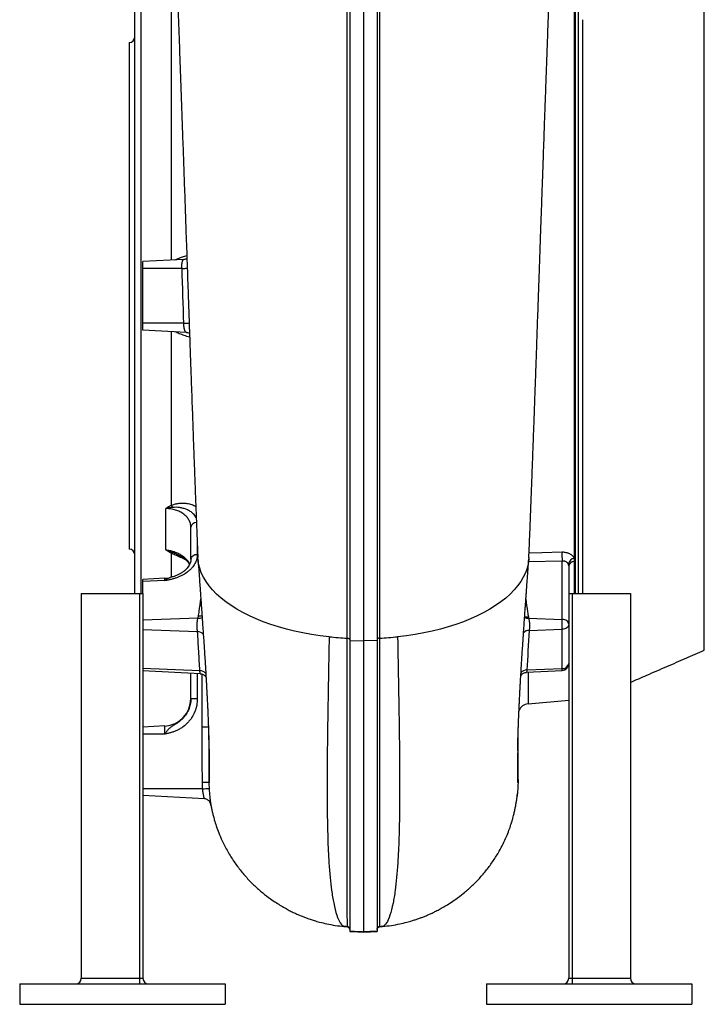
# Model space of a CAD drawing. Header units: millimetres. Extents: x 7 to 1926, y 9 to 1151.
# Tile 1 of 9: x 7 to 507, y 9 to 728. Entities that reach past the tile are written whole.
import ezdxf

# ---------------------------------------------------------------- set-up
doc = ezdxf.new("R2010")
doc.units = ezdxf.units.MM

msp = doc.modelspace()

# ---------------------------------------------------------------- linework, layer by layer
at = {"color": 7, "linetype": 'Continuous', "lineweight": 25}
for p, q in [((412.31, 821.07), (412.31, 334.51)), ((415.31, 308.66), (415.31, 823.57)), ((91.31, 308.66), (91.31, 761.49)), ((87.31, 711.07), (87.31, 341.07)), ((127.25, 552.64), (97.31, 551.07)), ((97.31, 546.07), (97.31, 551.07)), ((125.87, 546.07), (97.31, 546.07)), ((97.31, 506.07), (97.31, 546.07)), ((97.31, 501.07), (97.31, 506.07)), ((127.12, 506.07), (97.31, 506.07)), ((129.12, 499.41), (97.31, 501.07)), ((114.06, 340.54), (114.06, 370.71)), ((132.31, 333.61), (132.31, 357.15)), ((403.57, 289.76), (403.57, 332.34)), ((412.31, 334.51), (412.31, 332.04)), ((412.31, 332.04), (412.31, 308.66)), ((408.31, 328.82), (408.31, 308.66)), ((113.36, 319.78), (97.31, 318.94)), ((97.31, 317.48), (97.31, 318.94)), ((113.36, 318.07), (97.31, 317.48)), ((97.31, 308.66), (97.31, 317.48)), ((117.12, 320.32), (117.27, 320.36)), ((52.31, 308.66), (94.91, 308.66)), ((52.31, 308.66), (52.31, 27.66)), ((94.91, 308.66), (94.91, 27.66)), ((94.91, 308.66), (97.31, 308.66)), ((97.31, 308.66), (97.31, 27.66)), ((408.31, 308.66), (410.71, 308.66)), ((408.31, 308.66), (408.31, 27.66)), ((410.71, 308.66), (453.31, 308.66)), ((410.71, 308.66), (410.71, 27.66)), ((453.31, 308.66), (453.31, 27.66)), ((137.54, 290.68), (97.31, 289.19)), ((378.98, 290.67), (403.57, 289.76)), ((403.57, 282.55), (403.57, 289.76)), ((137.18, 280.64), (97.31, 282.12)), ((379.44, 281.71), (403.57, 282.55)), ((403.57, 253.86), (403.57, 282.55)), ((246.51, 276.1), (246.51, 276.1)), ((248.31, 274.47), (258.31, 274.19)), ((248.31, 274.47), (248.31, 274.46)), ((248.31, 274.46), (258.31, 274.18)), ((268.31, 274.47), (258.31, 274.19)), ((268.31, 274.46), (258.31, 274.18)), ((258.31, 274.19), (258.31, 274.18)), ((268.31, 274.47), (268.31, 274.46)), ((138.85, 252.3), (97.31, 253.84)), ((97.31, 252.37), (139.25, 250.18)), ((377.34, 251.14), (403.57, 252.52)), ((377.73, 252.85), (403.57, 253.86)), ((132.31, 231.8), (132.31, 250.54)), ((137.05, 231.8), (132.31, 231.8)), ((378.62, 228.13), (408.31, 230.72)), ((113.36, 211.92), (97.31, 211.07)), ((113.36, 206.07), (113.36, 211.92)), ((145.31, 210.99), (140.57, 210.99)), ((113.36, 206.07), (97.31, 206.07)), ((371.31, 172.73), (371.31, 205.56)), ((140.9, 166.07), (97.31, 166.07)), ((142.2, 158.72), (97.31, 161.07)), ((146.87, 154.58), (146.88, 154.58)), ((146.95, 154.15), (146.88, 154.58)), ((244.33, 65.53), (244.33, 65.18)), ((246.63, 65.18), (244.33, 65.18)), ((272.3, 65.18), (269.57, 65.18)), ((272.3, 65.18), (272.3, 65.53)), ((7.31, 23.66), (7.31, 8.66)), ((7.31, 23.66), (157.31, 23.66)), ((52.31, 27.66), (94.91, 27.66)), ((94.91, 27.66), (94.91, 23.66)), ((94.91, 27.66), (97.31, 27.66)), ((157.31, 23.66), (157.31, 8.66)), ((348.31, 23.66), (348.31, 8.66)), ((348.31, 23.66), (498.31, 23.66)), ((408.31, 27.66), (410.71, 27.66)), ((410.71, 27.66), (453.31, 27.66)), ((410.71, 27.66), (410.71, 23.66)), ((498.31, 23.66), (498.31, 8.66)), ((7.31, 8.66), (157.31, 8.66)), ((348.31, 8.66), (498.31, 8.66))]:
    msp.add_line(p, q, dxfattribs=at)
at = {"color": 8, "linetype": 'Continuous', "lineweight": 25}
for p, q in [((413.31, 308.66), (413.31, 820.57)), ((95.88, 766.47), (95.88, 308.66)), ((117.93, 766.48), (117.93, 552.15)), ((117.93, 499.99), (117.93, 373.05)), ((117.93, 338.17), (117.93, 320.43)), ((137.05, 344), (137.05, 337.14)), ((403.57, 332.34), (378.99, 331.81)), ((113.36, 318.07), (113.36, 319.78)), ((403.57, 252.52), (403.57, 253.86)), ((137.05, 250.29), (137.05, 231.8)), ((140.57, 210.99), (140.57, 249.89)), ((378.62, 251.21), (378.62, 228.13))]:
    msp.add_line(p, q, dxfattribs=at)
at = {"color": 8, "linetype": 'Continuous', "lineweight": 25, "flags": 128}
for points in [[(125.87, 546.07), (126.88, 546.11), (127.83, 546.15), (128.69, 546.18), (129.43, 546.21), (129.75, 546.22)], [(127.12, 506.07), (128.13, 506.1), (129.08, 506.13), (129.94, 506.15), (130.67, 506.17), (131.16, 506.18)], [(379.35, 338.49), (388.57, 338.69), (403.4, 339.02)], [(145.32, 205.46), (145.33, 197.89), (145.39, 184.79), (145.5, 170.68), (145.5, 170.68), (145.5, 170.68)]]:
    msp.add_lwpolyline(points, dxfattribs=at)
at = {"color": 7, "linetype": 'Continuous', "lineweight": 25, "flags": 128}
for points in [[(137.05, 337.14), (136.11, 337.04), (135.22, 336.82), (134.4, 336.49), (133.69, 336.05), (133.1, 335.52), (132.67, 334.92), (132.4, 334.28), (132.31, 333.61)], [(233.31, 277.11), (226.84, 277.89), (220.46, 278.85), (214.2, 279.97), (208.07, 281.27), (202.09, 282.74), (196.28, 284.37), (190.67, 286.15), (185.25, 288.09), (180.06, 290.17), (175.11, 292.4), (170.4, 294.75), (165.97, 297.24), (161.81, 299.84), (157.95, 302.55), (154.39, 305.36), (151.14, 308.27), (148.22, 311.26), (145.64, 314.33), (143.39, 317.46), (141.5, 320.65), (139.95, 323.89), (138.77, 327.16), (137.95, 330.47), (137.49, 333.79), (137.42, 335.02)], [(379.21, 335.02), (379.13, 333.79), (378.68, 330.47), (377.86, 327.16), (376.67, 323.89), (375.13, 320.65), (373.24, 317.46), (370.99, 314.33), (368.4, 311.26), (365.48, 308.27), (362.24, 305.36), (358.68, 302.55), (354.82, 299.84), (350.66, 297.24), (346.22, 294.75), (341.52, 292.4), (336.57, 290.17), (331.37, 288.09), (325.96, 286.15), (320.34, 284.37), (314.53, 282.74), (308.56, 281.27), (302.43, 279.97), (296.16, 278.85), (289.79, 277.89), (283.31, 277.11)], [(408.31, 286.23), (408.22, 286.9), (407.96, 287.54), (407.52, 288.14), (406.94, 288.67), (406.23, 289.11), (405.41, 289.44), (404.51, 289.66), (403.57, 289.76)], [(408.31, 285.88), (408.22, 285.25), (407.96, 284.65), (407.52, 284.08), (406.94, 283.59), (406.23, 283.17), (405.41, 282.85), (404.51, 282.64), (403.57, 282.55)], [(371.31, 172.73), (371.13, 166.52), (370.62, 160.64)]]:
    msp.add_lwpolyline(points, dxfattribs=at)
at = {"color": 7, "linetype": 'Continuous', "lineweight": 25}
for centre, radius, start, end in [((87.31, 715.07), 4, 270, 0), ((110.97, 366.29), 9.7, 32.78893, 44.1428), ((87.31, 337.07), 4, 360, 90), ((119.89, 335.61), 3.23, 103.69404, 127.36007), ((447.94, 336.83), 44.59, 177.19514, 185.79041), ((413.61, 328.97), 5.69, 103.14047, 168.48425), ((412.25, 328.03), 4.02, 89.11101, 168.59581), ((112.31, 339.76), 20, 273, 284.06791), ((258, 511.21), 235.39, 263.97983, 267.20148), ((258.63, 511.21), 235.39, 272.79852, 276.02017), ((403.94, 258.27), 4.43, 265.29623, 350.99458), ((403.31, 257.51), 5, 273, 0), ((112.31, 231.89), 20, 273, 0), ((379.31, 220.16), 8, 95, 156.54485), ((119.55, 594.61), 429.07, 272.85278, 273.48555), ((141.94, 153.73), 5, 54.69644, 86.99999), ((48.31, 27.66), 4, 270, 0), ((101.31, 27.66), 4, 180, 270), ((404.31, 27.66), 4, 270, 0), ((457.31, 27.66), 4, 180, 270)]:
    msp.add_arc(centre, radius, start, end, dxfattribs=at)
at = {"color": 8, "linetype": 'Continuous', "lineweight": 25}
for centre, radius, start, end in [((136.46, 356.41), 4.21, 91.22143, 169.90147), ((138.01, 296.35), 5.69, 265.30396, 296.94877), ((378.5, 296.36), 5.71, 244.44793, 274.85109), ((137.5, 275.61), 5.05, 38.48696, 93.67063), ((379.08, 276.51), 5.22, 86.05859, 137.40844), ((139.12, 247.28), 5.03, 35.11011, 93.15141), ((377.51, 247.85), 5, 87.50127, 145.2511), ((141.94, 153.73), 5, 9.58511, 54.69641)]:
    msp.add_arc(centre, radius, start, end, dxfattribs=at)
at = {"color": 7, "linetype": 'Continuous', "lineweight": 25}
for points, knots in [([(115.93, 873.09), (116.03, 872.34), (116.24, 870.87), (116.55, 867.93), (116.88, 864.37), (117.23, 860.04), (117.6, 855), (117.96, 849.39), (118.32, 843.5), (118.73, 836.2), (119.19, 827.38), (119.69, 816.93), (120.17, 806.23), (120.65, 795.16), (121.16, 782.72), (121.7, 768.84), (122.28, 753.51), (122.87, 737.75), (123.46, 721.46), (124.07, 704.59), (124.7, 687.12), (125.34, 669.08), (126, 650.49), (126.68, 631.39), (127.37, 611.88), (128.07, 592.08), (128.8, 571.26), (129.56, 549.42), (130.2, 531.25), (130.67, 517.69), (130.97, 509.01), (131.26, 500.86), (131.51, 493.64), (131.74, 487.31), (131.93, 481.82), (132.1, 476.96), (132.25, 472.65), (132.42, 468.07), (132.61, 462.57), (132.86, 455.56), (133.16, 447.27), (133.49, 438.09), (133.84, 428.24), (134.22, 417.95), (134.62, 407.1), (135.04, 395.79), (135.48, 384.12), (135.94, 372.14), (136.41, 359.93), (136.91, 347.42), (137.25, 339.22), (137.42, 335.02)], [0, 0, 0, 0, 0.018232, 0.036242, 0.054018, 0.071637, 0.089177, 0.106525, 0.123397, 0.139816, 0.165182, 0.189472, 0.21287, 0.236141, 0.259379, 0.288354, 0.317195, 0.345838, 0.374736, 0.404014, 0.43363, 0.463578, 0.493858, 0.524484, 0.555391, 0.586371, 0.617452, 0.652434, 0.687667, 0.701604, 0.715316, 0.727962, 0.739479, 0.748961, 0.757499, 0.76509, 0.771733, 0.777684, 0.786609, 0.797619, 0.810716, 0.825898, 0.841269, 0.85792, 0.875539, 0.894122, 0.913671, 0.933815, 0.954904, 0.976956, 1, 1, 1, 1]), ([(379.21, 335.02), (379.39, 339.5), (379.75, 348.24), (380.28, 361.53), (380.78, 374.42), (381.25, 386.89), (381.7, 398.85), (382.14, 410.71), (382.57, 422.36), (382.98, 433.72), (383.36, 444.22), (383.7, 453.85), (384.01, 462.52), (384.29, 470.24), (384.53, 476.99), (384.74, 482.95), (385.09, 493.07), (385.62, 507.97), (386.23, 525.62), (386.79, 541.52), (387.28, 555.61), (387.72, 568.21), (388.1, 578.99), (388.4, 587.49), (388.68, 595.37), (388.93, 602.54), (389.16, 609.02), (389.36, 614.81), (389.56, 620.33), (389.76, 626.08), (389.99, 632.58), (390.25, 639.92), (390.55, 648.51), (390.91, 658.42), (391.31, 669.68), (391.75, 681.91), (392.21, 694.89), (392.68, 708.05), (393.15, 720.83), (393.61, 733.51), (394.06, 745.94), (394.51, 758), (394.93, 769.03), (395.32, 779.04), (395.69, 788.07), (396.05, 796.76), (396.42, 805.49), (396.83, 814.56), (397.19, 822.34), (397.52, 828.84), (397.78, 834.03), (398.04, 838.79), (398.26, 842.61), (398.43, 845.48), (398.55, 847.56), (398.66, 849.37), (398.78, 851.2), (398.92, 853.36), (399.1, 855.94), (399.32, 858.91), (399.55, 861.97), (399.81, 865.05), (400.09, 867.99), (400.38, 870.76), (400.59, 872.28), (400.7, 873.09)], [0, 0, 0, 0, 0.024604, 0.047978, 0.070155, 0.091156, 0.11099, 0.12966, 0.149337, 0.167526, 0.184222, 0.199422, 0.213125, 0.225124, 0.235676, 0.244783, 0.252961, 0.282903, 0.314091, 0.33478, 0.356517, 0.379316, 0.393244, 0.406631, 0.418887, 0.430015, 0.44021, 0.449232, 0.457253, 0.466156, 0.476458, 0.488162, 0.501276, 0.517895, 0.536352, 0.556662, 0.578839, 0.601994, 0.624295, 0.64567, 0.66937, 0.691669, 0.712537, 0.731971, 0.749981, 0.76666, 0.785585, 0.80545, 0.826243, 0.838931, 0.851945, 0.864711, 0.875645, 0.882659, 0.888583, 0.893419, 0.898359, 0.904953, 0.913214, 0.923153, 0.93482, 0.948264, 0.963554, 0.980784, 1, 1, 1, 1]), ([(258.31, 813.39), (258.31, 807.77), (258.31, 802.08), (258.31, 763.88), (258.31, 729.51), (258.31, 658.7), (258.31, 622.28), (258.31, 567.58), (258.31, 549.34), (258.31, 513.06), (258.31, 495.02), (258.31, 441.36), (258.31, 406.21), (258.31, 338.16), (258.31, 305.29), (258.31, 274.19)], [0.3528839, 0.3528839, 0.3528839, 0.3528839, 0.375, 0.375, 0.5, 0.5, 0.625, 0.625, 0.6875, 0.6875, 0.75, 0.75, 0.875, 0.875, 1, 1, 1, 1]), ([(246.51, 276.1), (246.51, 278.57), (246.51, 281.07), (246.51, 286.07), (246.51, 288.59), (246.51, 296.18), (246.51, 301.29), (246.5, 311.61), (246.5, 316.81), (246.5, 327.27), (246.5, 332.54), (246.5, 348.42), (246.5, 359.14), (246.5, 380.84), (246.5, 391.81), (246.5, 414.01), (246.5, 425.24), (246.5, 447.95), (246.5, 459.44), (246.5, 473.96), (246.5, 476.87), (246.5, 482.68), (246.5, 485.59), (246.5, 494.31), (246.5, 500.12), (246.5, 517.55), (246.5, 529.18), (246.5, 552.41), (246.5, 564.03), (246.49, 587.26), (246.49, 598.88), (246.49, 622.1), (246.49, 633.71), (246.49, 651.12), (246.49, 656.91), (246.49, 668.44), (246.49, 674.19), (246.49, 691.33), (246.49, 702.65), (246.49, 719.45), (246.49, 725.03), (246.49, 736.12), (246.49, 741.64), (246.49, 769.01), (246.49, 790.24), (246.49, 810.79)], [0, 0, 0, 0, 0.015625, 0.015625, 0.03125, 0.03125, 0.0625, 0.0625, 0.09375, 0.09375, 0.125, 0.125, 0.1875, 0.1875, 0.25, 0.25, 0.3125, 0.3125, 0.375, 0.375, 0.390625, 0.390625, 0.40625, 0.40625, 0.4375, 0.4375, 0.5, 0.5, 0.5625, 0.5625, 0.625, 0.625, 0.6875, 0.6875, 0.71875, 0.71875, 0.75, 0.75, 0.8125, 0.8125, 0.84375, 0.84375, 0.875, 0.875, 1, 1, 1, 1]), ([(248.31, 812.5), (248.31, 807.09), (248.31, 801.63), (248.31, 763.67), (248.31, 729.33), (248.31, 658.6), (248.31, 622.22), (248.31, 567.57), (248.31, 549.34), (248.31, 513.11), (248.31, 495.08), (248.31, 441.48), (248.31, 406.36), (248.31, 338.38), (248.31, 305.54), (248.31, 274.47)], [0.3537028, 0.3537028, 0.3537028, 0.3537028, 0.375, 0.375, 0.5, 0.5, 0.625, 0.625, 0.6875, 0.6875, 0.75, 0.75, 0.875, 0.875, 1, 1, 1, 1]), ([(268.31, 812.5), (268.31, 807.09), (268.31, 801.63), (268.31, 763.67), (268.31, 729.33), (268.31, 658.6), (268.31, 622.22), (268.31, 567.57), (268.31, 549.34), (268.31, 513.11), (268.31, 495.08), (268.31, 441.48), (268.31, 406.36), (268.31, 338.38), (268.31, 305.54), (268.31, 274.47)], [0.3537028, 0.3537028, 0.3537028, 0.3537028, 0.375, 0.375, 0.5, 0.5, 0.625, 0.625, 0.6875, 0.6875, 0.75, 0.75, 0.875, 0.875, 0.9999988, 0.9999988, 0.9999988, 0.9999988]), ([(270.14, 810.79), (270.14, 790.19), (270.14, 769.04), (270.14, 736.53), (270.14, 725.56), (270.14, 703.36), (270.14, 692.13), (270.14, 675.08), (270.14, 669.36), (270.14, 657.86), (270.14, 652.07), (270.14, 634.62), (270.13, 622.98), (270.13, 599.71), (270.13, 588.06), (270.13, 564.78), (270.13, 553.13), (270.13, 529.84), (270.13, 518.19), (270.13, 500.71), (270.13, 494.88), (270.13, 486.14), (270.13, 483.23), (270.13, 477.4), (270.13, 474.49), (270.13, 459.92), (270.13, 448.41), (270.12, 425.63), (270.12, 414.37), (270.12, 392.11), (270.12, 381.11), (270.12, 359.36), (270.12, 348.62), (270.12, 332.69), (270.12, 327.41), (270.12, 316.93), (270.12, 311.71), (270.12, 301.36), (270.12, 296.24), (270.12, 288.62), (270.12, 286.1), (270.12, 282.33), (270.12, 280.46), (270.12, 278.27), (270.12, 277.18), (270.12, 276.64), (270.12, 276.41), (270.12, 276.25), (270.12, 276.17), (270.12, 276.1)], [0, 0, 0, 0, 0.125, 0.125, 0.1875, 0.1875, 0.25, 0.25, 0.28125, 0.28125, 0.3125, 0.3125, 0.375, 0.375, 0.4375, 0.4375, 0.5, 0.5, 0.5625, 0.5625, 0.59375, 0.59375, 0.609375, 0.609375, 0.625, 0.625, 0.6875, 0.6875, 0.75, 0.75, 0.8125, 0.8125, 0.875, 0.875, 0.90625, 0.90625, 0.9375, 0.9375, 0.96875, 0.96875, 0.984375, 0.984375, 0.992188, 0.996094, 0.998047, 0.999023, 0.999512, 0.999512, 1, 1, 1, 1]), ([(507.31, 267.33), (507.31, 267.36), (507.31, 267.42), (507.31, 267.7), (507.31, 268.31), (507.31, 268.11), (507.31, 268.67), (507.31, 269.59), (507.31, 270.98), (507.31, 272.82), (507.31, 275.07), (507.31, 284.13), (507.31, 322.6), (507.31, 382.63), (507.31, 446.5), (507.31, 483.85), (507.31, 499.84), (507.31, 506.94), (507.31, 512.31), (507.31, 516.69), (507.31, 520.5), (507.31, 523.56), (507.31, 526.7), (507.31, 529.81), (507.31, 532.86), (507.31, 542.75), (507.31, 567.23), (507.31, 606.83), (507.31, 666.78), (507.31, 720.64), (507.31, 760.26), (507.31, 772.41), (507.31, 775.6), (507.31, 777.82), (507.31, 779.75), (507.31, 780.76), (507.31, 781.27)], [0, 0, 0, 0, 0.078756, 0.157468, 0.172741, 0.188015, 0.192189, 0.196484, 0.200657, 0.204952, 0.209133, 0.213435, 0.248637, 0.389447, 0.497376, 0.546951, 0.563477, 0.571739, 0.580002, 0.588267, 0.592503, 0.596739, 0.600918, 0.605218, 0.609397, 0.613694, 0.650487, 0.724075, 0.797665, 0.931159, 0.977305, 0.984845, 0.988636, 0.992415, 0.996164, 1, 1, 1, 1]), ([(418.31, 727.77), (418.31, 720.77), (418.31, 704.09), (418.31, 675.77), (418.31, 642.95), (418.31, 608.35), (418.31, 572.51), (418.31, 548.15), (418.31, 535.12), (418.31, 533.47), (418.31, 531), (418.31, 528.54), (418.31, 526.9), (418.31, 525.25), (418.31, 523.61), (418.31, 521.14), (418.31, 518.67), (418.31, 517.02), (418.31, 503.97), (418.31, 479.58), (418.31, 443.7), (418.31, 409.07), (418.31, 376.21), (418.31, 353.35), (418.31, 341.39), (418.31, 339.08)], [0.7251082, 0.7251082, 0.7251082, 0.7251082, 0.7403532, 0.7599055, 0.7794577, 0.79901, 0.8185623, 0.8381146, 0.8381146, 0.8394397, 0.8407647, 0.8420898, 0.8434149, 0.8434149, 0.8447407, 0.8460666, 0.8473925, 0.8487184, 0.8487184, 0.8682827, 0.887847, 0.9074113, 0.9269756, 0.9465398, 0.9512879, 0.9512879, 0.9512879, 0.9512879]), ([(125.87, 546.07), (125.84, 546.51), (125.82, 546.94), (125.8, 547.8), (125.8, 548.21), (125.81, 548.81), (125.82, 549), (125.84, 549.38), (125.86, 549.57), (125.9, 550.11), (125.95, 550.44), (126.06, 551.04), (126.13, 551.31), (126.29, 551.78), (126.38, 551.98), (126.54, 552.22), (126.6, 552.29), (126.71, 552.41), (126.77, 552.46), (126.96, 552.59), (127.1, 552.64), (127.25, 552.64)], [0, 0, 0, 0, 0.125, 0.125, 0.25, 0.25, 0.3125, 0.3125, 0.375, 0.375, 0.5, 0.5, 0.625, 0.625, 0.75, 0.75, 0.8125, 0.8125, 0.875, 0.875, 1, 1, 1, 1]), ([(129.42, 553.36), (129.35, 553.31), (129.01, 553.05), (128.25, 552.76), (127.56, 552.69), (127.24, 552.66)], [0, 0, 0, 0, 0.12057, 0.591309, 1, 1, 1, 1]), ([(129.12, 499.41), (128.98, 499.41), (128.84, 499.46), (128.58, 499.64), (128.46, 499.76), (128.23, 500.09), (128.12, 500.29), (127.92, 500.77), (127.83, 501.04), (127.71, 501.5), (127.67, 501.66), (127.59, 502), (127.56, 502.17), (127.45, 502.72), (127.4, 503.1), (127.32, 503.71), (127.29, 503.91), (127.25, 504.34), (127.23, 504.55), (127.17, 505.19), (127.15, 505.63), (127.12, 506.07)], [0, 0, 0, 0, 0.125, 0.125, 0.25, 0.25, 0.375, 0.375, 0.5, 0.5, 0.5625, 0.5625, 0.625, 0.625, 0.75, 0.75, 0.8125, 0.8125, 0.875, 0.875, 1, 1, 1, 1]), ([(129.17, 499.36), (129.43, 499.35), (130.06, 499.31), (130.82, 499.03), (131.22, 498.74), (131.34, 498.66)], [0, 0, 0, 0, 0.3264768, 0.8001261, 1, 1, 1, 1]), ([(119.12, 371.55), (118.28, 371.46), (117.44, 371.34), (115.76, 371.07), (114.91, 370.9), (114.06, 370.71)], [0, 0, 0, 0, 0.5, 0.5, 1, 1, 1, 1]), ([(132.31, 357.15), (132.31, 358.05), (132.2, 358.94), (131.86, 360.23), (131.72, 360.66), (131.38, 361.51), (131.18, 361.93), (130.51, 363.15), (129.96, 363.93), (128.99, 365.02), (128.64, 365.37), (127.89, 366.06), (127.49, 366.39), (126.24, 367.32), (125.33, 367.88), (123.85, 368.61), (123.33, 368.84), (122.27, 369.26), (121.73, 369.45), (120.07, 369.97), (118.92, 370.23), (117.13, 370.5), (116.52, 370.58), (115.29, 370.68), (114.68, 370.7), (114.06, 370.71)], [0, 0, 0, 0, 0.125, 0.125, 0.1875, 0.1875, 0.25, 0.25, 0.375, 0.375, 0.4375, 0.4375, 0.5, 0.5, 0.625, 0.625, 0.6875, 0.6875, 0.75, 0.75, 0.875, 0.875, 0.9375, 0.9375, 1, 1, 1, 1]), ([(119.12, 338.74), (118.28, 339.09), (117.44, 339.41), (115.76, 340.01), (114.91, 340.29), (114.06, 340.54)], [0, 0, 0, 0, 0.5, 0.5, 1, 1, 1, 1]), ([(403.4, 339.02), (404.38, 339.04), (405.34, 338.95), (406.49, 338.7), (406.72, 338.65), (407.17, 338.52), (407.39, 338.45), (408.04, 338.23), (408.45, 338.05), (409.24, 337.66), (409.62, 337.43), (410.32, 336.94), (410.64, 336.68), (411.07, 336.26), (411.21, 336.11), (411.48, 335.81), (411.6, 335.65), (411.95, 335.18), (412.15, 334.85), (412.31, 334.51)], [0, 0, 0, 0, 0.25, 0.25, 0.3125, 0.3125, 0.375, 0.375, 0.5, 0.5, 0.625, 0.625, 0.75, 0.75, 0.8125, 0.8125, 0.875, 0.875, 1, 1, 1, 1]), ([(418.31, 339.08), (418.31, 334.34), (418.31, 324.85), (418.31, 314.78), (418.31, 309.65), (418.31, 308.66)], [0, 0, 0, 0, 0.446275, 0.892551, 1, 1, 1, 1]), ([(137.05, 337.14), (137.05, 336.01), (136.9, 334.89), (136.45, 333.22), (136.27, 332.67), (135.82, 331.57), (135.56, 331.02), (134.67, 329.42), (133.95, 328.39), (132.68, 326.93), (132.22, 326.45), (131.23, 325.52), (130.71, 325.07), (129.08, 323.79), (127.9, 323), (125.97, 321.94), (125.3, 321.6), (123.93, 320.96), (123.23, 320.67), (121.79, 320.12), (121.05, 319.87), (119.56, 319.41), (118.8, 319.2), (117.27, 318.82), (116.49, 318.65), (115.32, 318.42), (114.93, 318.35), (114.34, 318.24), (114.15, 318.21), (113.75, 318.14), (113.55, 318.1), (113.36, 318.07)], [0, 0, 0, 0, 0.125, 0.125, 0.1875, 0.1875, 0.25, 0.25, 0.375, 0.375, 0.4375, 0.4375, 0.5, 0.5, 0.625, 0.625, 0.6875, 0.6875, 0.75, 0.75, 0.8125, 0.8125, 0.875, 0.875, 0.9375, 0.9375, 0.96875, 0.96875, 0.984375, 0.984375, 1, 1, 1, 1]), ([(132.28, 333.58), (132.29, 333.41), (132.32, 332.74), (132.07, 331.53), (131.53, 330.04), (130.72, 328.59), (129.66, 327.19), (128.31, 325.81), (126.71, 324.52), (124.88, 323.34), (122.85, 322.28), (120.61, 321.37), (118.73, 320.74), (117.58, 320.47), (117.26, 320.4)], [0, 0, 0, 0, 0.034405, 0.140516, 0.242027, 0.327801, 0.419361, 0.510555, 0.601122, 0.689668, 0.780325, 0.871919, 0.965144, 1, 1, 1, 1]), ([(124.01, 336.54), (124.61, 336.22), (125.84, 335.55), (127.47, 334.38), (128.93, 333.1), (130.11, 331.76), (130.91, 330.62), (131.23, 329.96), (131.33, 329.74)], [0, 0, 0, 0, 0.1707908, 0.3534373, 0.541345, 0.7265305, 0.9113102, 1, 1, 1, 1]), ([(137.47, 334.06), (137.66, 331.49), (138.01, 326.67), (138.49, 319.99), (138.91, 314.28), (139.25, 309.54), (139.52, 305.71), (139.73, 302.76), (139.89, 300.5), (140.03, 298.57), (140.23, 295.78), (140.5, 291.87), (140.86, 286.72), (141.23, 281.34), (141.59, 276.03), (141.94, 270.77), (142.3, 265.32), (142.66, 259.7), (142.99, 254.27), (143.29, 249.25), (143.53, 245.2), (143.71, 241.87), (143.86, 239.22), (143.99, 236.76), (144.1, 234.66), (144.2, 232.78), (144.3, 230.83), (144.41, 228.5), (144.54, 225.81), (144.67, 223.01), (144.78, 220.4), (144.87, 218.1), (144.97, 215.81), (145.06, 213.41), (145.15, 210.69), (145.25, 207.79), (145.35, 204.69), (145.44, 201.35), (145.52, 198.11), (145.57, 195.57), (145.59, 194.5), (145.59, 193.96)], [0, 0, 0, 0, 0.040657, 0.076328, 0.107043, 0.132894, 0.153656, 0.169869, 0.181591, 0.191245, 0.202363, 0.2285, 0.257751, 0.29104, 0.322573, 0.352453, 0.386741, 0.423935, 0.459494, 0.492944, 0.525328, 0.543961, 0.564096, 0.582899, 0.598599, 0.61162, 0.626397, 0.644142, 0.667082, 0.691543, 0.714217, 0.735078, 0.754138, 0.779699, 0.804804, 0.830616, 0.86015, 0.893605, 0.929515, 0.96494, 1, 1, 1, 1]), ([(371.03, 193.79), (371.04, 194.33), (371.06, 195.41), (371.1, 197.95), (371.19, 201.2), (371.28, 204.53), (371.38, 207.62), (371.47, 210.52), (371.57, 213.23), (371.66, 215.67), (371.76, 218.06), (371.86, 220.55), (371.99, 223.35), (372.12, 226.32), (372.26, 229.17), (372.38, 231.59), (372.49, 233.74), (372.6, 235.97), (372.74, 238.59), (372.9, 241.46), (373.09, 244.88), (373.32, 248.78), (373.59, 253.41), (373.9, 258.39), (374.23, 263.62), (374.57, 268.82), (374.9, 273.93), (375.21, 278.56), (375.51, 282.89), (375.78, 286.91), (376.07, 291), (376.34, 294.88), (376.55, 297.84), (376.7, 299.95), (376.81, 301.6), (376.96, 303.64), (377.14, 306.23), (377.39, 309.73), (377.72, 314.27), (378.13, 319.98), (378.62, 326.67), (378.97, 331.49), (379.15, 334.06)], [0, 0, 0, 0, 0.035224, 0.070737, 0.106659, 0.140078, 0.169572, 0.195353, 0.220459, 0.246019, 0.266322, 0.288653, 0.313028, 0.339053, 0.362264, 0.381442, 0.39602, 0.412182, 0.432087, 0.454276, 0.474817, 0.504838, 0.53566, 0.568315, 0.60271, 0.635742, 0.665604, 0.696241, 0.718734, 0.742068, 0.766255, 0.789138, 0.808143, 0.816167, 0.82451, 0.835744, 0.849963, 0.8672, 0.893046, 0.923749, 0.959392, 1, 1, 1, 1]), ([(408.03, 330.1), (407.95, 330.28), (407.85, 330.46), (407.62, 330.79), (407.49, 330.95), (407.2, 331.24), (407.04, 331.38), (406.69, 331.63), (406.5, 331.74), (406.11, 331.94), (405.9, 332.03), (405.47, 332.17), (405.24, 332.23), (404.54, 332.35), (404.07, 332.37), (403.57, 332.34)], [0, 0, 0, 0, 0.125, 0.125, 0.25, 0.25, 0.375, 0.375, 0.5, 0.5, 0.625, 0.625, 0.75, 0.75, 1, 1, 1, 1]), ([(408.31, 328.82), (408.31, 329.05), (408.29, 329.27), (408.19, 329.69), (408.12, 329.9), (408.03, 330.1)], [0, 0, 0, 0, 0.5, 0.5, 1, 1, 1, 1]), ([(137.18, 280.64), (137.14, 280.98), (137.1, 281.34), (137.04, 282.12), (137.01, 282.53), (136.97, 283.18), (136.96, 283.39), (136.94, 283.84), (136.93, 284.07), (136.91, 284.76), (136.91, 285.22), (136.92, 286.15), (136.93, 286.62), (136.98, 287.53), (137.02, 287.97), (137.1, 288.61), (137.13, 288.82), (137.2, 289.23), (137.23, 289.43), (137.35, 290), (137.44, 290.36), (137.54, 290.68)], [0, 0, 0, 0, 0.125, 0.125, 0.25, 0.25, 0.3125, 0.3125, 0.375, 0.375, 0.5, 0.5, 0.625, 0.625, 0.75, 0.75, 0.8125, 0.8125, 0.875, 0.875, 1, 1, 1, 1]), ([(140.46, 292.45), (140.45, 292.44), (140.04, 292.19), (139.12, 292.05), (138.21, 292.01), (137.84, 292.03), (137.81, 292.03)], [0, 0, 0, 0, 0.02109, 0.605829, 0.970951, 1, 1, 1, 1]), ([(376.14, 291.98), (376.16, 291.97), (376.57, 291.71), (377.5, 291.57), (378.4, 291.53), (378.77, 291.55), (378.8, 291.56)], [0, 0, 0, 0, 0.029914, 0.609955, 0.971232, 1, 1, 1, 1]), ([(378.98, 290.67), (379.08, 290.38), (379.17, 290.07), (379.32, 289.39), (379.39, 289.03), (379.47, 288.47), (379.49, 288.28), (379.53, 287.88), (379.55, 287.68), (379.6, 287.08), (379.62, 286.67), (379.64, 285.84), (379.65, 285.43), (379.63, 284.61), (379.62, 284.21), (379.59, 283.63), (379.58, 283.44), (379.56, 283.06), (379.55, 282.88), (379.51, 282.35), (379.47, 282.02), (379.44, 281.71)], [0, 0, 0, 0, 0.125, 0.125, 0.25, 0.25, 0.3125, 0.3125, 0.375, 0.375, 0.5, 0.5, 0.625, 0.625, 0.75, 0.75, 0.8125, 0.8125, 0.875, 0.875, 1, 1, 1, 1]), ([(138.85, 252.3), (138.62, 257.02), (138.38, 261.75), (137.82, 271.2), (137.51, 275.92), (137.18, 280.64)], [0, 0, 0, 0, 0.5, 0.5, 1, 1, 1, 1]), ([(233.31, 277.11), (233.27, 274.96), (233.2, 270.64), (233, 260.2), (232.67, 242.03), (231.97, 201.19), (231.62, 162.03), (232.24, 129.82), (233.18, 109.38), (234.7, 93.74), (237.38, 77.52), (240.54, 68.26), (243.35, 65.82), (244.33, 65.53)], [0, 0, 0, 0, 0.0154066, 0.0308131, 0.0752934, 0.1494272, 0.3471175, 0.4223331, 0.4975487, 0.6012194, 0.6634218, 0.821574, 0.9036643, 0.9036643, 0.9036643, 0.9036643]), ([(246.51, 276.1), (246.75, 276.08), (246.99, 276.05), (247.32, 275.95), (247.43, 275.92), (247.62, 275.84), (247.71, 275.79), (247.88, 275.69), (247.95, 275.64), (248.08, 275.53), (248.13, 275.47), (248.22, 275.34), (248.26, 275.28), (248.3, 275.14), (248.31, 275.08), (248.31, 275.01)], [0, 0, 0, 0, 0.25, 0.25, 0.375, 0.375, 0.5, 0.5, 0.625, 0.625, 0.75, 0.75, 0.875, 0.875, 1, 1, 1, 1]), ([(246.62, 65.29), (246.63, 65.49), (246.63, 65.95), (246.63, 67.43), (246.62, 68.44), (246.6, 71.04), (246.59, 72.62), (246.58, 75.42), (246.58, 76.42), (246.57, 78.58), (246.56, 79.72), (246.55, 83.38), (246.54, 86.1), (246.54, 90.6), (246.53, 92.17), (246.53, 95.45), (246.53, 97.17), (246.52, 106.06), (246.52, 114.24), (246.54, 125.76), (246.54, 128.13), (246.54, 131.78), (246.54, 133.02), (246.55, 135.52), (246.55, 136.78), (246.56, 143.18), (246.56, 148.52), (246.58, 165.17), (246.59, 177.12), (246.6, 196.28), (246.6, 202.87), (246.6, 216.47), (246.6, 223.48), (246.59, 232.49), (246.59, 234.31), (246.58, 237.97), (246.58, 239.81), (246.57, 245.37), (246.57, 249.11), (246.56, 256.69), (246.55, 260.51), (246.53, 266.31), (246.53, 268.26), (246.52, 272.17), (246.51, 274.13), (246.51, 276.1)], [0, 0, 0, 0, 0.0625, 0.0625, 0.125, 0.125, 0.1875, 0.1875, 0.21875, 0.21875, 0.25, 0.25, 0.3125, 0.3125, 0.34375, 0.34375, 0.375, 0.375, 0.5, 0.5, 0.53125, 0.53125, 0.546875, 0.546875, 0.5625, 0.5625, 0.625, 0.625, 0.75, 0.75, 0.8125, 0.8125, 0.875, 0.875, 0.890625, 0.890625, 0.90625, 0.90625, 0.9375, 0.9375, 0.96875, 0.96875, 0.984375, 0.984375, 1, 1, 1, 1]), ([(248.31, 274.46), (248.31, 270), (248.31, 265.51), (248.31, 256.7), (248.31, 252.35), (248.31, 239.5), (248.31, 231.17), (248.31, 206.94), (248.31, 191.8), (248.31, 163.74), (248.31, 150.81), (248.31, 127.34), (248.31, 116.79), (248.31, 98.29), (248.31, 90.34), (248.31, 77.31), (248.31, 72.21), (248.31, 64.91), (248.31, 62.71), (248.31, 61.95), (248.31, 61.93), (248.31, 61.91)], [0.0000021, 0.0000021, 0.0000021, 0.0000021, 0.03125, 0.03125, 0.0625, 0.0625, 0.125, 0.125, 0.25, 0.25, 0.375, 0.375, 0.5, 0.5, 0.625, 0.625, 0.75, 0.75, 0.875, 0.875, 0.8788333, 0.8788333, 0.8788333, 0.8788333]), ([(258.31, 274.18), (258.31, 269.71), (258.31, 265.22), (258.31, 256.4), (258.31, 252.05), (258.31, 239.18), (258.31, 230.84), (258.31, 206.58), (258.31, 191.42), (258.31, 163.33), (258.31, 150.39), (258.31, 126.89), (258.31, 116.32), (258.31, 97.8), (258.31, 89.85), (258.31, 76.8), (258.31, 71.7), (258.31, 64.47), (258.31, 62.28), (258.31, 61.5)], [0, 0, 0, 0, 0.03125, 0.03125, 0.0625, 0.0625, 0.125, 0.125, 0.25, 0.25, 0.375, 0.375, 0.5, 0.5, 0.625, 0.625, 0.75, 0.75, 0.8722161, 0.8722161, 0.8722161, 0.8722161]), ([(270.12, 276.1), (269.87, 276.08), (269.63, 276.05), (269.3, 275.95), (269.2, 275.92), (269.01, 275.84), (268.91, 275.79), (268.75, 275.69), (268.68, 275.64), (268.55, 275.53), (268.49, 275.47), (268.4, 275.34), (268.37, 275.28), (268.32, 275.14), (268.31, 275.08), (268.31, 275.01)], [0, 0, 0, 0, 0.25, 0.25, 0.375, 0.375, 0.5, 0.5, 0.625, 0.625, 0.75, 0.75, 0.875, 0.875, 1, 1, 1, 1]), ([(268.31, 274.46), (268.31, 270), (268.31, 265.51), (268.31, 256.7), (268.31, 252.35), (268.31, 239.5), (268.31, 231.17), (268.31, 206.94), (268.31, 191.8), (268.31, 163.74), (268.31, 150.81), (268.31, 127.34), (268.31, 116.79), (268.31, 98.29), (268.31, 90.34), (268.31, 77.31), (268.31, 72.21), (268.31, 64.91), (268.31, 62.71), (268.31, 61.95), (268.31, 61.93), (268.31, 61.91)], [0, 0, 0, 0, 0.03125, 0.03125, 0.0625, 0.0625, 0.125, 0.125, 0.25, 0.25, 0.375, 0.375, 0.5, 0.5, 0.625, 0.625, 0.75, 0.75, 0.875, 0.875, 0.8788333, 0.8788333, 0.8788333, 0.8788333]), ([(270.12, 276.1), (270.11, 274.13), (270.11, 272.17), (270.1, 268.26), (270.09, 266.31), (270.08, 260.51), (270.07, 256.69), (270.06, 249.11), (270.05, 245.37), (270.04, 239.81), (270.04, 237.96), (270.04, 234.31), (270.04, 232.49), (270.03, 223.48), (270.02, 216.48), (270.02, 202.88), (270.02, 196.29), (270.03, 177.13), (270.05, 165.17), (270.06, 148.52), (270.07, 143.18), (270.08, 136.78), (270.08, 135.51), (270.08, 133.01), (270.09, 131.78), (270.09, 128.12), (270.09, 125.76), (270.1, 114.24), (270.11, 106.06), (270.1, 97.16), (270.1, 95.45), (270.09, 92.17), (270.09, 90.59), (270.08, 86.09), (270.08, 83.38), (270.06, 79.72), (270.06, 78.57), (270.05, 76.42), (270.05, 75.41), (270.03, 72.61), (270.02, 71.03), (270.01, 68.44), (270, 67.42), (270, 65.94), (270, 65.48), (270.01, 65.29)], [0, 0, 0, 0, 0.015625, 0.015625, 0.03125, 0.03125, 0.0625, 0.0625, 0.09375, 0.09375, 0.109375, 0.109375, 0.125, 0.125, 0.1875, 0.1875, 0.25, 0.25, 0.375, 0.375, 0.4375, 0.4375, 0.453125, 0.453125, 0.46875, 0.46875, 0.5, 0.5, 0.625, 0.625, 0.65625, 0.65625, 0.6875, 0.6875, 0.75, 0.75, 0.78125, 0.78125, 0.8125, 0.8125, 0.875, 0.875, 0.9375, 0.9375, 1, 1, 1, 1]), ([(283.31, 277.11), (283.35, 274.95), (283.43, 270.64), (283.62, 260.2), (283.95, 242.02), (284.66, 201.12), (285.01, 161.91), (284.38, 129.71), (283.45, 109.29), (281.92, 93.67), (279.25, 77.47), (276.09, 68.24), (273.28, 65.81), (272.3, 65.53)], [0, 0, 0, 0, 0.0154066, 0.0308131, 0.0752934, 0.1494272, 0.3471175, 0.4223331, 0.4975487, 0.6012194, 0.6634218, 0.821574, 0.9036625, 0.9036625, 0.9036625, 0.9036625]), ([(453.31, 243.81), (457.36, 245.57), (466.25, 249.44), (479.83, 255.33), (493.82, 261.4), (502.87, 265.34), (507.31, 267.27)], [0, 0, 0, 0, 0.224026, 0.492161, 0.7504468, 1, 1, 1, 1]), ([(139.24, 250.14), (139.56, 250.12), (140.26, 250.08), (141.24, 249.68), (142.11, 249.12), (142.77, 248.47), (143.19, 247.89), (143.34, 247.57), (143.39, 247.46)], [0, 0, 0, 0, 0.179496, 0.39477, 0.588628, 0.764789, 0.923202, 1, 1, 1, 1]), ([(373.31, 248.62), (373.35, 248.71), (373.52, 249.04), (374.02, 249.66), (374.82, 250.35), (375.83, 250.86), (376.7, 251.13), (377.22, 251.11), (377.34, 251.11)], [0, 0, 0, 0, 0.063747, 0.257609, 0.470021, 0.695631, 0.928342, 1, 1, 1, 1]), ([(137.05, 231.8), (137.05, 230.2), (136.9, 228.62), (136.45, 226.29), (136.27, 225.52), (135.82, 223.99), (135.56, 223.22), (134.67, 221), (133.95, 219.59), (132.68, 217.59), (132.22, 216.94), (131.23, 215.67), (130.71, 215.06), (129.08, 213.33), (127.9, 212.28), (125.97, 210.88), (125.3, 210.43), (123.93, 209.61), (123.23, 209.23), (121.79, 208.53), (121.05, 208.22), (119.56, 207.64), (118.8, 207.39), (117.27, 206.93), (116.49, 206.73), (115.32, 206.46), (114.93, 206.38), (114.34, 206.26), (114.15, 206.22), (113.75, 206.15), (113.55, 206.11), (113.36, 206.07)], [0, 0, 0, 0, 0.125, 0.125, 0.1875, 0.1875, 0.25, 0.25, 0.375, 0.375, 0.4375, 0.4375, 0.5, 0.5, 0.625, 0.625, 0.6875, 0.6875, 0.75, 0.75, 0.8125, 0.8125, 0.875, 0.875, 0.9375, 0.9375, 0.96875, 0.96875, 0.984375, 0.984375, 1, 1, 1, 1]), ([(132.31, 231.8), (132.31, 230.38), (132.17, 228.99), (131.73, 226.93), (131.55, 226.25), (131.22, 225.24), (131.11, 224.91), (130.86, 224.25), (130.72, 223.92), (130.01, 222.32), (129.32, 221.1), (128.09, 219.38), (127.65, 218.82), (126.73, 217.76), (126.24, 217.25), (125.23, 216.29), (124.7, 215.83), (123.6, 214.96), (123.03, 214.54), (121.88, 213.75), (121.29, 213.37), (120.12, 212.64), (119.53, 212.28), (118.39, 211.54), (117.84, 211.16), (116.79, 210.34), (116.29, 209.89), (115.37, 208.92), (114.95, 208.4), (114.33, 207.56), (114.13, 207.27), (113.84, 206.82), (113.74, 206.67), (113.6, 206.45), (113.55, 206.37), (113.45, 206.22), (113.41, 206.15), (113.36, 206.07)], [0, 0, 0, 0, 0.125, 0.125, 0.1875, 0.1875, 0.21875, 0.21875, 0.25, 0.25, 0.375, 0.375, 0.4375, 0.4375, 0.5, 0.5, 0.5625, 0.5625, 0.625, 0.625, 0.6875, 0.6875, 0.75, 0.75, 0.8125, 0.8125, 0.875, 0.875, 0.9375, 0.9375, 0.96875, 0.96875, 0.984375, 0.984375, 0.992188, 0.992188, 1, 1, 1, 1]), ([(145.59, 194.34), (145.62, 192.44), (145.69, 188.19), (145.75, 183.14), (145.77, 178.77), (145.76, 175.45), (145.72, 172.97), (145.66, 171.36), (145.59, 170.52), (145.53, 170.62), (145.5, 170.68)], [0, 0, 0, 0, 0.108866, 0.242876, 0.366848, 0.491852, 0.617798, 0.744549, 0.871975, 1, 1, 1, 1]), ([(371.04, 194.13), (371.03, 193.88), (370.98, 191.41), (370.93, 187.58), (370.88, 182.66), (370.86, 178.42), (370.87, 174.9), (370.92, 172.32), (370.99, 170.83), (371.09, 170.42), (371.2, 170.96), (371.27, 172.14), (371.31, 172.73)], [0, 0, 0, 0, 0.010873, 0.105329, 0.200522, 0.296455, 0.411611, 0.527746, 0.644745, 0.762515, 0.880979, 1, 1, 1, 1]), ([(145.5, 170.68), (145.5, 170.68), (145.46, 170.68), (145.34, 170.68), (145.25, 170.68), (145.02, 170.67), (144.87, 170.67), (144.53, 170.67), (144.33, 170.67), (143.9, 170.66), (143.66, 170.66), (143.15, 170.66), (142.87, 170.65), (142.3, 170.65), (142, 170.64), (141.54, 170.64), (141.39, 170.64), (141.07, 170.64), (140.92, 170.63), (140.76, 170.63)], [0, 0, 0, 0, 0.125, 0.125, 0.25, 0.25, 0.375, 0.375, 0.5, 0.5, 0.625, 0.625, 0.75, 0.75, 0.875, 0.875, 0.9375, 0.9375, 1, 1, 1, 1]), ([(142.2, 158.72), (142.21, 158.72), (142.2, 158.77), (142.15, 158.96), (142.11, 159.11), (142.04, 159.39), (142.02, 159.49), (141.96, 159.72), (141.93, 159.84), (141.84, 160.25), (141.77, 160.55), (141.62, 161.23), (141.54, 161.61), (141.39, 162.41), (141.32, 162.83), (141.21, 163.49), (141.18, 163.72), (141.11, 164.18), (141.08, 164.41), (140.99, 165.11), (140.94, 165.59), (140.9, 166.07)], [0, 0, 0, 0, 0.125, 0.125, 0.25, 0.25, 0.3125, 0.3125, 0.375, 0.375, 0.5, 0.5, 0.625, 0.625, 0.75, 0.75, 0.8125, 0.8125, 0.875, 0.875, 1, 1, 1, 1]), ([(145.63, 166.34), (145.67, 165.68), (145.75, 164.36), (145.9, 162.43), (146.08, 160.61), (146.27, 158.95), (146.45, 157.5), (146.62, 156.3), (146.75, 155.39), (146.85, 154.76), (146.86, 154.67), (146.86, 154.63)], [0, 0, 0, 0, 0.10724, 0.2179, 0.326284, 0.437952, 0.54846, 0.662176, 0.773725, 0.888401, 1, 1, 1, 1]), ([(272.3, 65.51), (274.46, 65.74), (278.7, 66.21), (284.61, 67.32), (289.71, 68.52), (293.72, 69.65), (296.62, 70.58), (298.56, 71.24), (299.94, 71.73), (301.55, 72.33), (303.64, 73.15), (306.17, 74.22), (308.66, 75.35), (311.31, 76.66), (314.46, 78.32), (317.92, 80.3), (321.68, 82.64), (326.24, 85.73), (331.57, 89.77), (337.41, 94.84), (343.1, 100.57), (348.42, 106.79), (353.26, 113.41), (357.23, 119.81), (360.37, 125.74), (362.73, 130.88), (364.62, 135.6), (365.94, 139.39), (366.86, 142.35), (367.5, 144.57), (368.16, 147.1), (368.8, 149.77), (369.36, 152.45), (369.84, 155.04), (370.24, 157.59), (370.58, 160.19), (370.75, 161.85), (370.84, 162.73)], [0, 0, 0, 0, 0.038959, 0.07634, 0.107732, 0.132694, 0.150904, 0.162148, 0.169294, 0.176509, 0.191661, 0.208481, 0.227572, 0.24854, 0.270685, 0.294449, 0.320217, 0.348304, 0.389773, 0.435751, 0.482899, 0.530389, 0.578049, 0.625709, 0.661346, 0.694735, 0.724289, 0.750112, 0.765313, 0.778944, 0.791355, 0.811764, 0.836825, 0.867753, 0.905111, 0.949156, 1, 1, 1, 1]), ([(146.74, 155.5), (146.76, 155.4), (146.82, 155), (146.98, 154.11), (147.2, 152.92), (147.5, 151.38), (147.97, 149.17), (148.63, 146.43), (149.56, 142.96), (150.89, 138.69), (152.77, 133.55), (155.19, 127.92), (158.45, 121.46), (162.56, 114.59), (167.56, 107.59), (172.98, 101.16), (178.71, 95.31), (184.54, 90.19), (189.87, 86.1), (194.45, 82.96), (198.25, 80.58), (201.75, 78.55), (204.96, 76.84), (207.71, 75.48), (210.21, 74.32), (212.79, 73.23), (214.92, 72.39), (216.55, 71.78), (217.93, 71.29), (219.84, 70.63), (222.71, 69.71), (226.72, 68.57), (231.85, 67.35), (237.83, 66.22), (242.13, 65.75), (244.33, 65.51)], [0, 0, 0, 0, 0.004884, 0.018378, 0.030335, 0.041081, 0.057764, 0.076969, 0.099662, 0.131621, 0.168883, 0.211591, 0.256735, 0.316202, 0.374607, 0.431706, 0.487282, 0.540855, 0.58948, 0.62249, 0.652844, 0.680911, 0.707138, 0.732047, 0.754965, 0.775097, 0.793156, 0.801724, 0.810162, 0.82275, 0.843735, 0.872863, 0.909752, 0.953867, 1, 1, 1, 1]), ([(246.62, 65.29), (246.25, 65.33), (245.93, 65.37), (245.36, 65.44), (245.13, 65.47), (244.74, 65.51), (244.59, 65.52), (244.39, 65.54), (244.34, 65.54), (244.33, 65.53)], [0, 0, 0, 0, 0.25, 0.25, 0.5, 0.5, 0.75, 0.75, 1, 1, 1, 1]), ([(246.86, 65.18), (247.04, 65.13), (247.21, 65.06), (247.54, 64.86), (247.7, 64.73), (247.91, 64.48), (247.97, 64.39), (248.09, 64.2), (248.14, 64.1), (248.22, 63.88), (248.26, 63.76), (248.3, 63.52), (248.31, 63.4), (248.31, 63.28)], [0, 0, 0, 0, 0.25, 0.25, 0.5, 0.5, 0.625, 0.625, 0.75, 0.75, 0.875, 0.875, 1, 1, 1, 1]), ([(248.31, 63.46), (248.31, 63.65), (248.28, 63.84), (248.18, 64.21), (248.1, 64.37), (247.9, 64.67), (247.79, 64.8), (247.55, 65.02), (247.42, 65.11), (247.28, 65.18)], [0, 0, 0, 0, 0.25, 0.25, 0.5, 0.5, 0.75, 0.75, 1, 1, 1, 1]), ([(269.35, 65.18), (269.21, 65.11), (269.08, 65.02), (268.84, 64.8), (268.72, 64.67), (268.53, 64.37), (268.45, 64.2), (268.34, 63.84), (268.31, 63.65), (268.31, 63.45)], [0, 0, 0, 0, 0.25, 0.25, 0.5, 0.5, 0.75, 0.75, 1, 1, 1, 1]), ([(268.31, 63.28), (268.31, 63.4), (268.32, 63.52), (268.37, 63.76), (268.4, 63.87), (268.53, 64.2), (268.65, 64.4), (268.86, 64.64), (268.93, 64.72), (269.09, 64.85), (269.17, 64.91), (269.42, 65.06), (269.59, 65.13), (269.76, 65.18)], [0, 0, 0, 0, 0.125, 0.125, 0.25, 0.25, 0.5, 0.5, 0.625, 0.625, 0.75, 0.75, 1, 1, 1, 1]), ([(272.3, 65.53), (272.28, 65.54), (272.08, 65.53), (271.6, 65.47), (271.49, 65.46), (271.25, 65.43), (271.12, 65.42), (270.7, 65.37), (270.37, 65.33), (270.01, 65.29)], [0, 0, 0, 0, 0.5, 0.5, 0.625, 0.625, 0.75, 0.75, 1, 1, 1, 1]), ([(248.31, 61.91), (249.03, 61.89), (249.79, 61.87), (251.35, 61.81), (252.17, 61.78), (253.44, 61.73), (253.88, 61.71), (254.75, 61.67), (255.19, 61.66), (256.52, 61.59), (257.41, 61.55), (258.31, 61.5)], [0, 0, 0, 0, 0.25, 0.25, 0.5, 0.5, 0.625, 0.625, 0.75, 0.75, 1, 1, 1, 1]), ([(258.31, 61.45), (257.41, 61.5), (256.52, 61.54), (255.19, 61.6), (254.75, 61.62), (253.88, 61.66), (253.45, 61.68), (252.19, 61.73), (251.38, 61.76), (250.19, 61.81), (249.8, 61.82), (249.04, 61.85), (248.67, 61.86), (248.31, 61.87)], [0, 0, 0, 0, 0.25, 0.25, 0.375, 0.375, 0.5, 0.5, 0.75, 0.75, 0.875, 0.875, 1, 1, 1, 1]), ([(268.31, 61.91), (267.59, 61.89), (266.84, 61.87), (265.27, 61.81), (264.46, 61.78), (263.18, 61.73), (262.75, 61.71), (261.88, 61.67), (261.44, 61.66), (260.11, 61.59), (259.22, 61.55), (258.31, 61.5)], [0, 0, 0, 0, 0.25, 0.25, 0.5, 0.5, 0.625, 0.625, 0.75, 0.75, 1, 1, 1, 1]), ([(258.31, 61.45), (259.21, 61.5), (260.11, 61.54), (261.44, 61.6), (261.88, 61.62), (262.74, 61.66), (263.17, 61.68), (264.43, 61.73), (265.25, 61.76), (266.44, 61.81), (266.83, 61.82), (267.59, 61.85), (267.95, 61.86), (268.31, 61.87)], [0, 0, 0, 0, 0.25, 0.25, 0.375, 0.375, 0.5, 0.5, 0.75, 0.75, 0.875, 0.875, 1, 1, 1, 1])]:
    msp.add_open_spline(points, degree=3, knots=knots, dxfattribs=at)
at = {"color": 8, "linetype": 'Continuous', "lineweight": 25}
for points, knots in [([(120.68, 552.3), (121.47, 552.67), (123.31, 553.54), (126.25, 554.65), (128.32, 555.28), (129.35, 555.59)], [0, 0, 0, 0, 0.27128, 0.638161, 1, 1, 1, 1]), ([(131.43, 495.98), (131.4, 495.99), (130.2, 496.27), (127.61, 497.07), (124.02, 498.28), (121.76, 499.36), (120.75, 499.85)], [0, 0, 0, 0, 0.009561, 0.374818, 0.719943, 1, 1, 1, 1]), ([(117.93, 373.05), (118.75, 373.38), (120.41, 374.03), (123.24, 374.57), (126.26, 374.78), (129.62, 374.52), (132.93, 373.76), (134.96, 372.79), (135.93, 372.32)], [0, 0, 0, 0, 0.137638, 0.275474, 0.444107, 0.612753, 0.814683, 1, 1, 1, 1]), ([(136.25, 364.16), (135.58, 365.13), (134.41, 366.83), (131.91, 368.7), (129.44, 370.02), (126.78, 370.94), (124.19, 371.47), (121.61, 371.71), (119.95, 371.6), (119.12, 371.55)], [0, 0, 0, 0, 0.199194, 0.350811, 0.502431, 0.636855, 0.771279, 0.885667, 1, 1, 1, 1]), ([(114.06, 340.54), (114.94, 340.43), (116.71, 340.2), (119.49, 339.49), (122.35, 338.44), (125.1, 336.99), (127.53, 335.25), (129.48, 333.28), (130.81, 331.46), (131.26, 330.31), (131.42, 329.9)], [0, 0, 0, 0, 0.111209, 0.224468, 0.363029, 0.505653, 0.643979, 0.786326, 0.924998, 1, 1, 1, 1]), ([(129.15, 332.79), (128.61, 333.1), (126.89, 334.09), (123.78, 335.54), (120.52, 336.98), (118.63, 337.85), (117.93, 338.17)], [0, 0, 0, 0, 0.147996, 0.476754, 0.805325, 1, 1, 1, 1]), ([(119.12, 338.74), (119.83, 338.46), (121.49, 337.78), (123.09, 336.98), (124.01, 336.53)], [0, 0, 0, 0, 0.426961, 1, 1, 1, 1]), ([(113.36, 318.07), (113.37, 318.08), (113.63, 318.38), (114.25, 319.03), (115.35, 319.75), (116.3, 320.15), (116.98, 320.29), (117.12, 320.32)], [0, 0, 0, 0, 0.005369, 0.244349, 0.576298, 0.908928, 1, 1, 1, 1]), ([(137.81, 292.03), (138.02, 293.29), (138.74, 297.57), (139.23, 301.86), (139.58, 304.89)], [0, 0, 0, 0, 0.293646, 1, 1, 1, 1]), ([(377.02, 304.56), (377.38, 301.5), (377.87, 297.16), (378.59, 292.83), (378.8, 291.56)], [0, 0, 0, 0, 0.705582, 1, 1, 1, 1]), ([(139.26, 250.26), (139.23, 250.24), (139.12, 250.15), (139, 250.78), (138.9, 251.79), (138.85, 252.3)], [0, 0, 0, 0, 0.138177, 0.569299, 1, 1, 1, 1]), ([(377.73, 252.85), (377.7, 252.56), (377.62, 251.81), (377.5, 251.18), (377.38, 251.23), (377.34, 251.24)], [0, 0, 0, 0, 0.293108, 0.757136, 1, 1, 1, 1])]:
    msp.add_open_spline(points, degree=3, knots=knots, dxfattribs=at)
at = {"color": 7, "linetype": 'Continuous', "lineweight": 25}
for points in [[(127.12, 506.07), (126.77, 519.41), (126.36, 532.74), (125.87, 546.07)], [(117.93, 373.05), (116.6, 372.3), (115.32, 371.51), (114.06, 370.71)], [(117.93, 338.17), (116.6, 338.93), (115.32, 339.73), (114.06, 340.54)], [(137.54, 290.68), (137.63, 291.13), (137.72, 291.58), (137.81, 292.03)], [(378.8, 291.56), (378.86, 291.26), (378.92, 290.97), (378.98, 290.67)], [(379.44, 281.71), (378.78, 271.55), (378.21, 261.93), (377.73, 252.85)], [(270.12, 276.1), (270.12, 276.1), (270.12, 276.1), (270.12, 276.1)], [(140.76, 170.63), (140.64, 184.08), (140.57, 197.54), (140.57, 210.99)], [(140.9, 166.07), (140.82, 167.59), (140.77, 169.11), (140.76, 170.63)], [(145.5, 170.68), (145.51, 169.23), (145.56, 167.78), (145.63, 166.34)], [(246.62, 65.29), (246.76, 65.27), (246.91, 65.24), (247.06, 65.18)], [(247.28, 65.18), (247.21, 65.18), (247.14, 65.18), (247.06, 65.18)], [(269.57, 65.18), (269.5, 65.18), (269.42, 65.18), (269.35, 65.18)], [(269.57, 65.18), (269.72, 65.24), (269.87, 65.27), (270.01, 65.29)]]:
    msp.add_open_spline(points, degree=3, dxfattribs=at)

doc.saveas('drawing.dxf')
